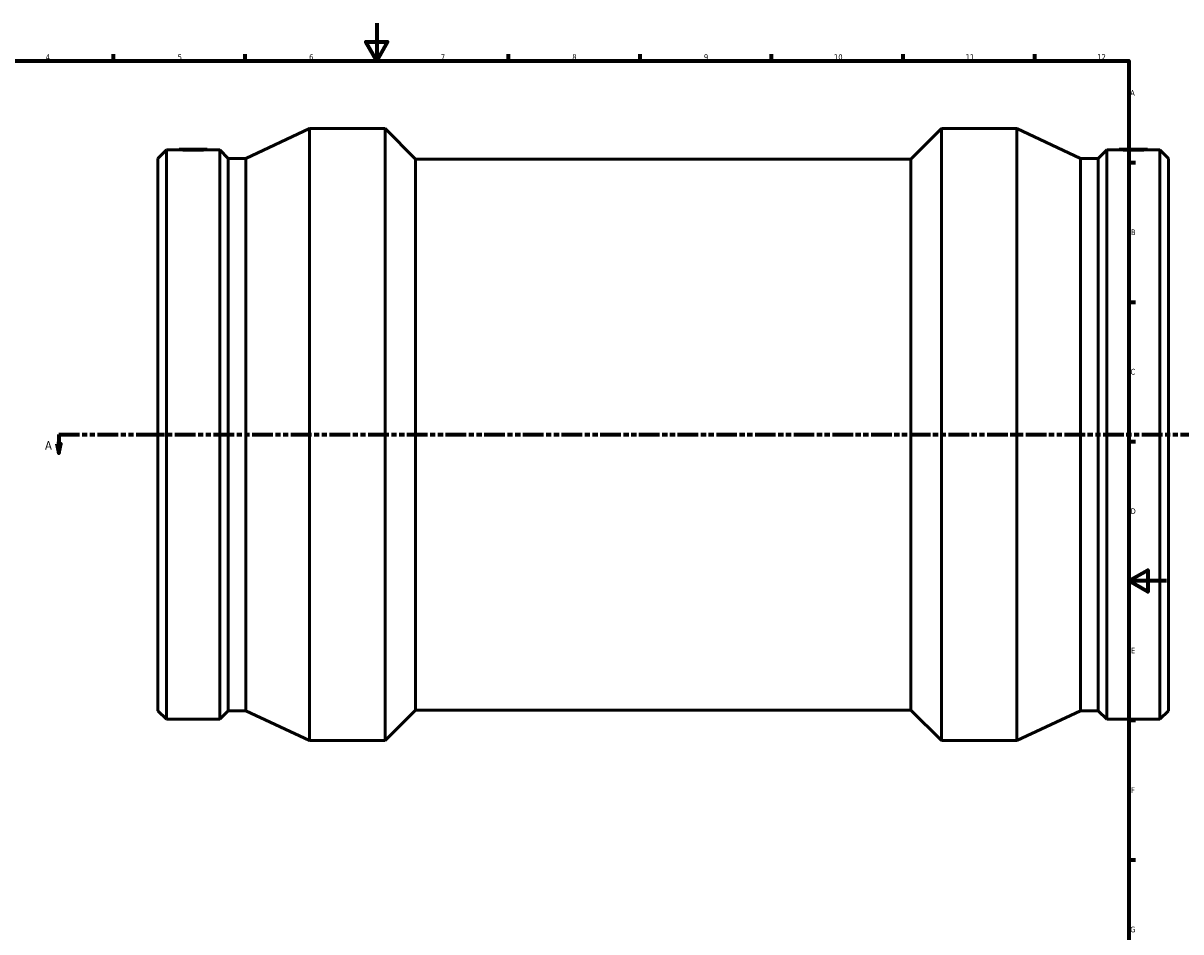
# Model space of a CAD drawing. Header units: millimetres. Extents: x -317 to 1680, y -368 to 1718.
# Tile 3 of 8: x 232 to 849, y 110 to 594. Entities that reach past the tile are written whole.
import ezdxf

# ---------------------------------------------------------------- set-up
doc = ezdxf.new("R2010")
doc.units = ezdxf.units.MM
doc.linetypes.add('DOUBLE_DASH_CHAIN', pattern=[1.2403, 0.6614, -0.0827, 0.1654, -0.0827, 0.1654, -0.0827])
for name, color, linetype, lineweight in [('Border (ANSI)', 7, 'Continuous', 70), ('Section Line (ANSI)', 7, 'DOUBLE_DASH_CHAIN', 70), ('Visible (ANSI)', 7, 'Continuous', 50)]:
    doc.layers.add(name, color=color, linetype=linetype, lineweight=lineweight)
doc.styles.add('Label Text (ANSI)', font='tahoma.ttf')
doc.styles.add('Note Text (ANSI)', font='tahoma.ttf')

# ---------------------------------------------------------------- blocks, each defined once
blk = doc.blocks.new('Borders Default Border')
at = {"layer": 'Border (ANSI)'}
for p, q in [((280.33, 574), (280.33, 577.45)), ((350.42, 574), (350.42, 577.45)), ((490.58, 574), (490.58, 577.45)), ((560.67, 574), (560.67, 577.45)), ((630.75, 574), (630.75, 577.45)), ((700.83, 574), (700.83, 577.45)), ((770.92, 574), (770.92, 577.45)), ((821, 519.75), (824.45, 519.75)), ((821, 445.5), (824.45, 445.5)), ((821, 371.25), (824.45, 371.25)), ((821, 222.75), (824.45, 222.75)), ((821, 148.5), (824.45, 148.5))]:
    blk.add_line(p, q, dxfattribs=at)
at = {"layer": 'Border (ANSI)', "flags": 128}
for points in [[(420.5, 594), (420.5, 574), (414.73, 584), (426.27, 584), (420.5, 574)], [(20, 20), (20, 574), (821, 574), (821, 20), (20, 20)], [(841, 297), (821, 297), (831, 302.77), (831, 291.23), (821, 297)]]:
    blk.add_lwpolyline(points, dxfattribs=at)
at = {"layer": 'Border (ANSI)', "color": 230, "true_color": 0xff0080, "attachment_point": 7, "style": 'Note Text (ANSI)'}
for s, insert, char_height in [('4', (244.23, 574.4), 3.05), ('5', (314.48, 574.34), 3.05), ('6', (384.49, 574.34), 3.05), ('7', (454.6, 574.4), 3.05), ('8', (524.63, 574.33), 3.05), ('9', (594.7, 574.34), 3.05), ('10', (663.96, 574.34), 3.048), ('11', (734.04, 574.4), 3.048), ('12', (804.13, 574.4), 3.048), ('A', (821.63, 555.35), 3.05), ('B', (821.99, 481.1), 3.05), ('C', (821.8, 406.8), 3.05), ('D', (821.81, 332.6), 3.05), ('E', (822.05, 258.35), 3.05), ('F', (822.14, 184.1), 3.05), ('G', (821.66, 109.79), 3.05)]:
    blk.add_mtext(s, dxfattribs=dict(at, insert=insert, char_height=char_height))
blk = doc.blocks.new('2dTransSection0')
at = {"layer": 'Section Line (ANSI)', "linetype": 'Continuous'}
for p, q in [((250.23, 369.93), (251.23, 364.93)), ((252.23, 369.93), (250.23, 369.93)), ((251.23, 374.93), (262.22, 374.93)), ((251.23, 374.93), (251.23, 369.93)), ((251.23, 369.93), (251.23, 364.93)), ((251.23, 364.93), (252.23, 369.93))]:
    blk.add_line(p, q, dxfattribs=at)
at = {"layer": 'Section Line (ANSI)', "linetype": 'DOUBLE_DASH_CHAIN', "ltscale": 16.602882}
blk.add_line((251.23, 374.93), (900.59, 374.93), dxfattribs=at)
at = {"layer": 'Section Line (ANSI)', "linetype": 'Continuous', "flags": 128}
blk.add_lwpolyline([(250.23, 369.93), (251.23, 364.93), (252.23, 369.93), (250.23, 369.93)], dxfattribs=at)
at = {"layer": 'Section Line (ANSI)'}
blk.add_solid([(250.23, 369.93), (251.23, 364.93), (252.23, 369.93), (250.23, 369.93)], dxfattribs=at)
at = {"layer": 'Section Line (ANSI)', "insert": (243.87, 366.86), "char_height": 4.57, "attachment_point": 7, "style": 'Label Text (ANSI)'}
blk.add_mtext('A', dxfattribs=at)

msp = doc.modelspace()

# ---------------------------------------------------------------- linework, layer by layer
at = {"layer": 'Visible (ANSI)'}
for p, q in [((350.794, 521.97), (384.731, 537.927)), ((384.731, 211.927), (384.731, 537.927)), ((384.731, 537.927), (424.921, 537.927)), ((424.921, 211.927), (424.921, 537.927)), ((441.221, 521.627), (424.921, 537.927)), ((704.841, 521.627), (721.141, 537.927)), ((721.141, 211.927), (721.141, 537.927)), ((721.141, 537.927), (761.331, 537.927)), ((761.331, 211.927), (761.331, 537.927)), ((795.269, 521.97), (761.331, 537.927)), ((304.031, 521.97), (308.579, 526.517)), ((308.579, 223.337), (308.579, 526.517)), ((308.579, 526.517), (315.2, 526.517)), ((315.236, 526.927), (315.2, 526.517)), ((315.236, 526.927), (330.236, 526.927)), ((330.236, 526.927), (330.272, 526.517)), ((330.272, 526.517), (336.894, 526.517)), ((336.894, 223.337), (336.894, 526.517)), ((341.441, 521.97), (336.894, 526.517)), ((804.621, 521.97), (809.169, 526.517)), ((809.169, 223.337), (809.169, 526.517)), ((809.169, 526.517), (815.79, 526.517)), ((815.826, 526.927), (815.79, 526.517)), ((830.826, 526.927), (815.826, 526.927)), ((830.826, 526.927), (830.862, 526.517)), ((830.862, 526.517), (837.484, 526.517)), ((837.484, 223.337), (837.484, 526.517)), ((842.031, 521.97), (837.484, 526.517)), ((304.031, 227.885), (304.031, 521.97)), ((341.441, 227.885), (341.441, 521.97)), ((341.441, 521.97), (350.794, 521.97)), ((350.794, 227.885), (350.794, 521.97)), ((441.221, 228.227), (441.221, 521.627)), ((441.221, 521.627), (704.841, 521.627)), ((704.841, 228.227), (704.841, 521.627)), ((795.269, 227.885), (795.269, 521.97)), ((795.269, 521.97), (804.621, 521.97)), ((804.621, 227.885), (804.621, 521.97)), ((842.031, 227.885), (842.031, 521.97)), ((441.221, 228.227), (424.921, 211.927)), ((441.221, 228.227), (704.841, 228.227)), ((704.841, 228.227), (721.141, 211.927)), ((304.031, 227.885), (308.579, 223.337)), ((308.579, 223.337), (336.894, 223.337)), ((341.441, 227.885), (336.894, 223.337)), ((341.441, 227.885), (350.794, 227.885)), ((350.794, 227.885), (384.731, 211.927)), ((795.269, 227.885), (761.331, 211.927)), ((795.269, 227.885), (804.621, 227.885)), ((804.621, 227.885), (809.169, 223.337)), ((809.169, 223.337), (837.484, 223.337)), ((842.031, 227.885), (837.484, 223.337)), ((384.731, 211.927), (424.921, 211.927)), ((721.141, 211.927), (761.331, 211.927))]:
    msp.add_line(p, q, dxfattribs=at)
for points, knots in [([(330.272, 526.517), (330.272, 526.517), (330.083, 526.508), (329.316, 526.472), (328.737, 526.447), (327.4, 526.4), (326.552, 526.375), (324.694, 526.339), (323.684, 526.329), (321.789, 526.329), (320.778, 526.339), (318.92, 526.375), (318.073, 526.4), (316.736, 526.447), (316.157, 526.472), (315.389, 526.508), (315.2, 526.517), (315.2, 526.517)], [1.1369079, 1.1369079, 1.1369079, 1.1369079, 1.4210641, 1.4210641, 1.7052202, 1.7052202, 1.989518, 1.989518, 2.2738158, 2.2738158, 2.5581137, 2.5581137, 2.8424115, 2.8424115, 3.1265676, 3.1265676, 3.4107238, 3.4107238, 3.4107238, 3.4107238]), ([(823.326, 526.329), (822.379, 526.329), (821.368, 526.339), (819.51, 526.375), (818.663, 526.4), (817.326, 526.447), (816.747, 526.472), (815.979, 526.508), (815.79, 526.517), (815.79, 526.517)], [0, 0, 0, 0, 0.2842978, 0.2842978, 0.5685956, 0.5685956, 0.8527518, 0.8527518, 1.1369079, 1.1369079, 1.1369079, 1.1369079]), ([(830.862, 526.517), (830.862, 526.517), (830.673, 526.508), (829.906, 526.472), (829.327, 526.447), (827.99, 526.4), (827.142, 526.375), (825.284, 526.339), (824.274, 526.329), (823.326, 526.329)], [3.4107238, 3.4107238, 3.4107238, 3.4107238, 3.6948799, 3.6948799, 3.9790361, 3.9790361, 4.2633339, 4.2633339, 4.5476317, 4.5476317, 4.5476317, 4.5476317])]:
    msp.add_open_spline(points, degree=3, knots=knots, dxfattribs=at)

# ---------------------------------------------------------------- block references
msp.add_blockref('Borders Default Border', (0, 0))
at = {"layer": 'Section Line (ANSI)'}
msp.add_blockref('2dTransSection0', (0, 0), dxfattribs=at)

doc.saveas('drawing.dxf')
